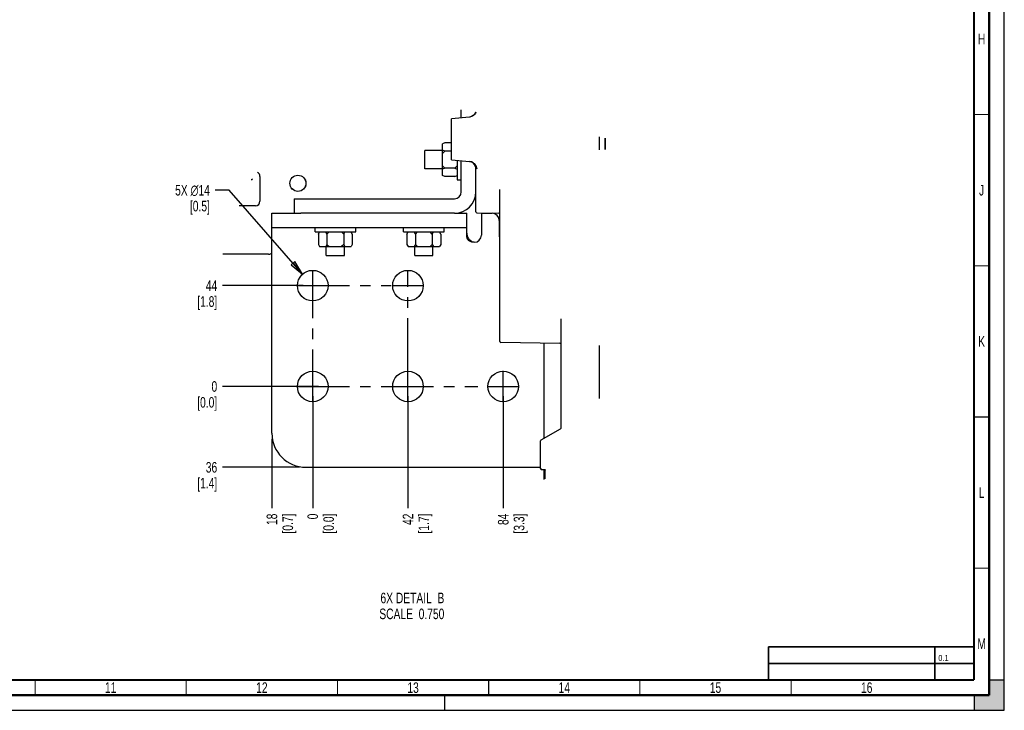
# Paper-space layout 'SUBMITTAL_E3H_2_2' of a CAD drawing. Header units: millimetres. Extents: x 0 to 841, y 0 to 594.
# Tile 56 of 58: x 515 to 841, y 0 to 228. Entities that reach past the tile are written whole.
import ezdxf

# ---------------------------------------------------------------- set-up
doc = ezdxf.new("R2010")
doc.units = ezdxf.units.MM
doc.header["$LTSCALE"] = 46.255
doc.linetypes.add('CENTER', pattern=[0.6, 0.375, -0.075, 0.075, -0.075])
doc.linetypes.add('DASHED', pattern=[0.2, 0.1, -0.1])
doc.layers.get('0').update_dxf_attribs({"linetype": 'CONTINUOUS'})
doc.layers.add('DEFAULT_1', color=7, linetype='CENTER')
doc.styles.get("Standard").update_dxf_attribs({"font": 'txt', "width": 0.725})
doc.dimstyles.new('DIMSTYLE_2', dxfattribs={"dimtxt": 3.5, "dimasz": 4.8, "dimexe": 3.2, "dimexo": 1.6, "dimtad": 0, "dimtih": 1, "dimtoh": 1, "dimdec": 1, "dimzin": 0, "dimdsep": 46, "dimtxsty": 'STANDARD', "dimblk": 'CLOSED', "dimblk1": 'CLOSED', "dimblk2": 'CLOSED', "dimcen": 0.09, "dimadec": 0, "dimazin": 0, "dimtp": 0.4, "dimtm": 0.4, "dimtfac": 1, "dimtdec": 1, "dimtofl": 0, "dimtmove": 0, "dimatfit": 2, "dimldrblk": 'CLOSED', "dimfxl": 1, "dimtolj": 1, "dimtzin": 0, "dimarcsym": 0})
doc.dimstyles.new('DIMSTYLE_3', dxfattribs={"dimtxt": 3.5, "dimasz": 4.8, "dimexe": 3.2, "dimexo": 1.6, "dimgap": 0.875, "dimtad": 0, "dimtih": 1, "dimtoh": 1, "dimdec": 1, "dimzin": 0, "dimdsep": 46, "dimtxsty": 'STANDARD', "dimblk": 'CLOSED', "dimblk1": 'CLOSED', "dimblk2": 'CLOSED', "dimcen": 0.09, "dimadec": 0, "dimazin": 0, "dimtp": 0.4, "dimtm": 0.4, "dimtfac": 1, "dimtdec": 1, "dimtofl": 0, "dimtmove": 0, "dimatfit": 3, "dimldrblk": 'CLOSED', "dimfxl": 1, "dimtolj": 1, "dimtzin": 0, "dimarcsym": 0})

# ---------------------------------------------------------------- blocks, each defined once
blk = doc.blocks.new('*D78')
at = {"color": 2, "linetype": 'CONTINUOUS'}
blk.add_line((598.81, 89.73), (598.81, 66.8), dxfattribs=at)
at = {"color": 2, "linetype": 'CONTINUOUS', "insert": (597.06, 65.05), "char_height": 3.5, "width": 12.6875, "attachment_point": 3, "rotation": 90, "line_spacing_factor": 0.9}
blk.add_mtext('18\\P[0.7]', dxfattribs=at)
blk = doc.blocks.new('_CLOSED')
at = {"color": 0, "linetype": 'BYBLOCK'}
for p, q in [((0, 0), (-1, 0.167)), ((-1, 0.167), (-1, -0.167)), ((-1, -0.167), (0, 0)), ((-1, 0), (0, 0))]:
    blk.add_line(p, q, dxfattribs=at)
blk = doc.blocks.new('*D79')
at = {"color": 2, "linetype": 'CONTINUOUS'}
blk.add_line((612.31, 103.9), (612.31, 66.8), dxfattribs=at)
at = {"color": 2, "linetype": 'CONTINUOUS', "insert": (610.56, 65.05), "char_height": 3.5, "width": 12.6875, "attachment_point": 3, "rotation": 90, "line_spacing_factor": 0.9}
blk.add_mtext('0\\P[0.0]', dxfattribs=at)
blk = doc.blocks.new('*D80')
at = {"color": 2, "linetype": 'CONTINUOUS'}
blk.add_line((643.81, 103.9), (643.81, 66.8), dxfattribs=at)
at = {"color": 2, "linetype": 'CONTINUOUS', "insert": (642.06, 65.05), "char_height": 3.5, "width": 12.6875, "attachment_point": 3, "rotation": 90, "line_spacing_factor": 0.9}
blk.add_mtext('42\\P[1.7]', dxfattribs=at)
blk = doc.blocks.new('*D81')
at = {"color": 2, "linetype": 'CONTINUOUS'}
blk.add_line((675.31, 103.9), (675.31, 66.8), dxfattribs=at)
at = {"color": 2, "linetype": 'CONTINUOUS', "insert": (673.56, 65.05), "char_height": 3.5, "width": 12.6875, "attachment_point": 3, "rotation": 90, "line_spacing_factor": 0.9}
blk.add_mtext('84\\P[3.3]', dxfattribs=at)
blk = doc.blocks.new('*D82')
at = {"color": 2, "linetype": 'CONTINUOUS'}
blk.add_line((607.95, 80.37), (582.48, 80.37), dxfattribs=at)
at = {"color": 2, "linetype": 'CONTINUOUS', "insert": (580.73, 82.12), "char_height": 3.5, "width": 12.6875, "attachment_point": 3, "line_spacing_factor": 0.9}
blk.add_mtext('36\\P[1.4]', dxfattribs=at)
blk = doc.blocks.new('*D83')
at = {"color": 2, "linetype": 'CONTINUOUS'}
blk.add_line((614.17, 107.1), (582.48, 107.1), dxfattribs=at)
at = {"color": 2, "linetype": 'CONTINUOUS', "insert": (580.73, 108.85), "char_height": 3.5, "width": 12.6875, "attachment_point": 3, "line_spacing_factor": 0.9}
blk.add_mtext('0\\P[0.0]', dxfattribs=at)
blk = doc.blocks.new('*D84')
at = {"color": 2, "linetype": 'CONTINUOUS'}
blk.add_line((609.11, 140.44), (582.48, 140.44), dxfattribs=at)
at = {"color": 2, "linetype": 'CONTINUOUS', "insert": (580.73, 142.19), "char_height": 3.5, "width": 12.6875, "attachment_point": 3, "line_spacing_factor": 0.9}
blk.add_mtext('44\\P[1.8]', dxfattribs=at)
blk = doc.blocks.new('*D85')
at = {"color": 2, "linetype": 'CONTINUOUS'}
for p, q in [((584.71, 172), (580.06, 172)), ((608.97, 144.25), (584.71, 172))]:
    blk.add_line(p, q, dxfattribs=at)
at = {"color": 2, "linetype": 'CONTINUOUS', "xscale": 4.8, "yscale": 4.8, "zscale": 4.8, "rotation": 311.1709059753}
blk.add_blockref('_CLOSED', (608.97, 144.25), dxfattribs=at)
at = {"color": 2, "linetype": 'CONTINUOUS', "insert": (578.31, 173.75), "char_height": 3.5, "width": 17.3542, "attachment_point": 3, "line_spacing_factor": 0.9}
blk.add_mtext('5X \\Fgdt;{\\Fgdt;n}\\Ftxt;14\\P[0.5]', dxfattribs=at)

psp = doc.layouts.new('SUBMITTAL_E3H_2_2')

# ---------------------------------------------------------------- hatches: boundary and pattern name
at = {"linetype": 'CONTINUOUS'}
h = psp.add_hatch(color=7, dxfattribs=at)
h.paths.add_polyline_path([(0, 10), (5, 10), (5, 5), (10, 5), (10, 0), (0, 0)])
h.paths.add_polyline_path([(0, 594), (10, 594), (10, 589), (5, 589), (5, 584), (0, 584)])
h.paths.add_polyline_path([(841, 0), (841, 10), (836, 10), (836, 5), (831, 5), (831, 0)])
h.paths.add_polyline_path([(836, 584), (836, 589), (831, 589), (831, 594), (841, 594), (841, 584)])

# ---------------------------------------------------------------- linework, layer by layer
at = {"color": 7, "linetype": 'CONTINUOUS'}
for p, q in [((841, 0), (841, 594)), ((841, 0), (841, 594)), ((664.2, 196.18), (658.21, 195.65)), ((658.21, 182.05), (658.21, 195.65)), ((661.43, 195.93), (661.43, 198.56)), ((664.23, 196.18), (664.2, 196.18)), ((664.82, 196.33), (664.22, 196.18)), ((664.53, 196.23), (664.23, 196.18)), ((664.86, 196.33), (664.53, 196.23)), ((665.4, 196.67), (664.82, 196.33)), ((665.16, 196.48), (664.86, 196.33)), ((665.43, 196.66), (665.16, 196.48)), ((665.85, 197.16), (665.4, 196.67)), ((665.68, 196.88), (665.43, 196.66)), ((665.93, 197.17), (665.68, 196.88)), ((666.13, 197.76), (665.85, 197.16)), ((666.16, 197.52), (665.93, 197.17)), ((666.14, 197.82), (666.13, 197.76)), ((666.29, 197.79), (666.16, 197.52)), ((707.18, 185.33), (707.18, 189.65)), ((708.91, 189.21), (708.91, 185.44)), ((708.98, 189.19), (708.98, 185.44)), ((655.96, 187.69), (655.21, 187.31)), ((655.21, 176.89), (655.21, 187.31)), ((658.21, 187.69), (655.96, 187.69)), ((655.21, 185.1), (649.36, 185.1)), ((649.36, 179.1), (649.36, 185.1)), ((655.96, 184.9), (655.21, 185.27)), ((655.96, 184.9), (655.21, 184.15)), ((658.21, 184.9), (655.96, 184.9)), ((655.21, 179.1), (649.36, 179.1)), ((655.96, 179.31), (655.21, 180.06)), ((655.96, 179.31), (655.21, 178.93)), ((659.33, 179.31), (655.96, 179.31)), ((658.21, 182.05), (664.2, 181.53)), ((659.33, 179.31), (660.08, 180.06)), ((659.33, 179.31), (660.08, 178.93)), ((660.08, 181.89), (660.08, 175.39)), ((661.43, 171.42), (661.43, 181.77)), ((664.2, 181.53), (664.63, 181.45)), ((664.82, 181.38), (664.21, 181.53)), ((664.63, 181.45), (665.04, 181.29)), ((665.4, 181.04), (664.82, 181.38)), ((665.04, 181.29), (665.4, 181.07)), ((665.4, 181.07), (665.7, 180.81)), ((665.85, 180.55), (665.4, 181.04)), ((665.7, 180.81), (665.95, 180.52)), ((666.13, 179.95), (665.85, 180.55)), ((665.95, 180.52), (666.17, 180.17)), ((666.23, 179.29), (666.13, 179.95)), ((666.17, 180.17), (666.34, 179.8)), ((666.23, 164.85), (666.23, 179.29)), ((666.34, 179.8), (666.48, 179.42)), ((666.48, 179.42), (666.6, 179.06)), ((655.96, 176.52), (655.21, 176.89)), ((659.33, 176.52), (655.96, 176.52)), ((659.33, 176.52), (660.08, 176.89)), ((592, 175.51), (592.28, 175.51)), ((660.08, 175.39), (661.43, 175.39)), ((674.18, 121.99), (674.18, 172.24)), ((606.23, 169.17), (659.18, 169.17)), ((606.23, 169.17), (606.23, 164.37)), ((598.81, 164.37), (608.34, 164.37)), ((598.81, 159.57), (598.81, 164.37)), ((659.18, 164.37), (663.31, 164.37)), ((663.31, 159.57), (663.31, 164.37)), ((666.6, 164.47), (673.81, 164.38)), ((613.09, 158.22), (613.09, 159.57)), ((626.52, 158.22), (626.52, 159.57)), ((642.34, 158.22), (642.34, 159.57)), ((655.77, 158.22), (655.77, 159.57)), ((613.09, 158.22), (626.52, 158.22)), ((614.22, 157.47), (614.6, 158.22)), ((614.22, 157.47), (614.22, 154.09)), ((617.01, 157.47), (616.64, 158.22)), ((617.01, 157.47), (617.76, 158.22)), ((617.01, 157.47), (617.01, 154.09)), ((622.6, 157.47), (621.85, 158.22)), ((622.6, 157.47), (622.97, 158.22)), ((622.6, 157.47), (622.6, 154.09)), ((625.39, 157.47), (625.02, 158.22)), ((625.39, 157.47), (625.39, 154.09)), ((642.34, 158.22), (655.77, 158.22)), ((643.47, 157.47), (643.85, 158.22)), ((643.47, 157.47), (643.47, 154.09)), ((646.26, 157.47), (645.89, 158.22)), ((646.26, 157.47), (647.01, 158.22)), ((646.26, 157.47), (646.26, 154.09)), ((651.85, 157.47), (651.1, 158.22)), ((651.85, 157.47), (652.22, 158.22)), ((651.85, 157.47), (651.85, 154.09)), ((654.64, 157.47), (654.27, 158.22)), ((654.64, 157.47), (654.64, 154.09)), ((663.39, 157.42), (663.31, 158.32)), ((663.61, 156.63), (663.39, 157.42)), ((663.92, 155.97), (663.61, 156.63)), ((614.22, 154.09), (614.6, 153.34)), ((614.6, 153.34), (625.02, 153.34)), ((617.01, 154.09), (616.64, 153.34)), ((616.81, 150.42), (616.81, 153.34)), ((617.01, 154.09), (617.76, 153.34)), ((622.6, 154.09), (621.85, 153.34)), ((622.6, 154.09), (622.97, 153.34)), ((622.81, 150.42), (622.81, 153.34)), ((625.39, 154.09), (625.02, 153.34)), ((643.47, 154.09), (643.85, 153.34)), ((643.85, 153.34), (654.27, 153.34)), ((646.26, 154.09), (645.89, 153.34)), ((646.06, 150.42), (646.06, 153.34)), ((646.26, 154.09), (647.01, 153.34)), ((651.85, 154.09), (651.1, 153.34)), ((651.85, 154.09), (652.22, 153.34)), ((652.06, 150.42), (652.06, 153.34)), ((654.64, 154.09), (654.27, 153.34)), ((664.32, 155.44), (663.92, 155.97)), ((664.77, 155.06), (664.32, 155.44)), ((665.24, 154.84), (664.77, 155.06)), ((665.71, 154.77), (665.24, 154.84)), ((616.81, 150.42), (622.81, 150.42)), ((646.06, 150.42), (652.06, 150.42)), ((694.43, 93.44), (694.43, 129.44)), ((694.06, 121.36), (674.55, 121.62)), ((707.18, 103.13), (707.18, 120.65)), ((687.87, 89.44), (694.24, 93.12)), ((694.34, 93.2), (694.24, 93.12)), ((694.41, 93.32), (694.34, 93.2)), ((694.43, 93.44), (694.41, 93.32)), ((687.68, 79.99), (687.68, 89.11)), ((687.68, 79.99), (687.69, 79.93)), ((687.69, 79.93), (687.71, 79.86)), ((687.74, 79.79), (687.7, 79.87)), ((687.71, 79.86), (687.74, 79.79)), ((687.8, 79.72), (687.74, 79.79)), ((687.74, 79.79), (687.79, 79.73)), ((687.79, 79.73), (687.84, 79.69)), ((687.87, 79.67), (687.8, 79.72)), ((687.8, 79.72), (687.8, 79.72)), ((687.84, 79.69), (687.89, 79.66)), ((687.93, 79.64), (687.87, 79.67)), ((687.89, 79.66), (687.91, 79.65)), ((687.91, 79.65), (687.94, 79.64)), ((687.93, 79.64), (687.93, 79.64)), ((687.94, 79.64), (687.99, 79.62)), ((687.99, 79.62), (688.06, 79.62)), ((688, 79.62), (687.99, 79.62)), ((688.06, 79.62), (688, 79.62)), ((688.06, 79.62), (688.99, 79.62)), ((688.81, 76.38), (688.81, 79.62)), ((689.18, 79.43), (688.81, 79.43)), ((688.99, 79.62), (689.09, 79.59)), ((689.09, 79.59), (689.16, 79.52)), ((689.16, 79.52), (689.18, 79.43)), ((689.18, 76.56), (689.18, 79.43)), ((841, 10), (836, 10)), ((836, 10), (836, 5)), ((841, 10), (836, 10)), ((841, 0), (841, 10)), ((836, 5), (831, 5)), ((831, 5), (831, 0)), ((831, 5), (831, 0)), ((0, 0), (841, 0)), ((0, 0), (841, 0)), ((831, 0), (841, 0))]:
    psp.add_line(p, q, dxfattribs=at)
at = {"color": 3, "linetype": 'CONTINUOUS'}
for p, q in [((592.28, 175.82), (592.28, 175.51)), ((594.88, 176.52), (594.88, 168.38)), ((593.38, 166.88), (587.96, 166.88)), ((659.18, 164.37), (608.34, 164.37)), ((668.11, 164.37), (671.62, 164.37)), ((668.11, 164.37), (668.11, 157.17)), ((663.31, 159.57), (598.81, 159.57)), ((598.81, 91.62), (598.81, 159.57)), ((663.31, 156.54), (663.31, 159.57)), ((674.02, 161.97), (674.02, 156.54)), ((663.37, 156.16), (663.31, 156.54)), ((674.18, 156.54), (674.02, 156.54)), ((663.56, 155.77), (663.37, 156.16)), ((663.89, 155.39), (663.56, 155.77)), ((664.37, 155.08), (663.89, 155.39)), ((664.98, 154.85), (664.37, 155.08)), ((665.71, 154.77), (664.98, 154.85)), ((597.7, 150.84), (582.6, 150.84)), ((688.81, 89.98), (688.81, 121.43)), ((610.06, 80.37), (687.68, 80.37))]:
    psp.add_line(p, q, dxfattribs=at)
at = {"color": 7, "linetype": 'DASHED'}
psp.add_line((656, 0), (656, 5), dxfattribs=at)
at = {"color": 7, "linetype": 'CONTINUOUS'}
for points, const_width in [([(836, 5), (836, 589)], 0.7), ([(831, 10), (831, 584)], 0.7), ([(831, 197), (836, 197)], 0.35), ([(831, 147), (836, 147)], 0.35), ([(831, 97), (836, 97)], 0.35), ([(831, 47), (836, 47)], 0.35), ([(763, 21), (831, 21)], 0.5), ([(763, 21), (763, 10)], 0.5), ([(818, 10), (818, 21)], 0.5), ([(831, 15.5), (763, 15.5)], 0.5), ([(20, 10), (831, 10)], 0.7), ([(520.5, 5), (520.5, 10)], 0.35), ([(570.5, 5), (570.5, 10)], 0.35), ([(620.5, 5), (620.5, 10)], 0.35), ([(670.5, 5), (670.5, 10)], 0.35), ([(720.5, 5), (720.5, 10)], 0.35), ([(770.5, 5), (770.5, 10)], 0.35), ([(15, 5), (836, 5)], 0.7)]:
    psp.add_lwpolyline(points, dxfattribs=dict(at, const_width=const_width))
for radius in [2.67, 2.66]:
    psp.add_circle((607.42, 174.29), radius, dxfattribs=at)
at = {"color": 3, "linetype": 'CONTINUOUS'}
for centre in [(612.31, 140.44), (643.81, 140.44), (612.31, 107.1), (643.81, 107.1), (675.31, 107.1)]:
    psp.add_circle(centre, 5.06, dxfattribs=at)
for centre, radius, start, end in [((593.38, 176.52), 1.5, 0, 62.2575), ((659.18, 171.42), 7.05, 270, 360), ((593.38, 168.38), 1.5, 270, 360), ((671.62, 161.97), 2.4, 0, 90), ((665.71, 157.17), 2.4, 270, 360), ((597.7, 152.34), 1.5, 270, 304.3525), ((612.26, 131.04), 24.3, 123.6243, 124.3525), ((610.06, 91.62), 11.25, 180, 270)]:
    psp.add_arc(centre, radius, start, end, dxfattribs=at)
at = {"color": 7, "linetype": 'CONTINUOUS'}
for centre, radius, start, end in [((659.18, 171.42), 2.25, 270, 360), ((666.61, 164.85), 0.375, 180, 269.25), ((673.81, 164), 0.375, 0, 89.25), ((674.56, 121.99), 0.375, 180, 269.25), ((694.06, 120.99), 0.375, 0, 89.25), ((688.06, 89.11), 0.375, 120, 180), ((688.06, 79.99), 0.375, 180, 270)]:
    psp.add_arc(centre, radius, start, end, dxfattribs=at)
at = {"layer": 'DEFAULT_1', "color": 7, "linetype": 'CENTER'}
for p, q in [((612.31, 101.94), (612.31, 145.6)), ((643.81, 112.3), (643.81, 145.6)), ((607.14, 140.44), (638.3, 140.44)), ((638.64, 140.44), (648.97, 140.44)), ((643.81, 101.94), (643.81, 112.27)), ((675.31, 101.94), (675.31, 112.27)), ((607.14, 107.1), (666.88, 107.1)), ((670.14, 107.1), (680.47, 107.1))]:
    psp.add_line(p, q, dxfattribs=at)

# ---------------------------------------------------------------- texts
at = {"color": 2, "linetype": 'CONTINUOUS', "line_spacing_factor": 0.9}
for s, insert, char_height, width, attachment_point in [('H', (833.5, 223.75), 3.5, 2.5375, 2), ('J', (833.5, 173.75), 3.5, 2.5375, 2), ('K', (833.5, 123.75), 3.5, 2.5375, 2), ('L', (833.5, 73.75), 3.5, 2.5375, 2), ('6X DETAIL  B\\PSCALE  0.750', (655.84, 38.9), 3.5, 30.45, 3), ('M', (833.5, 23.75), 3.5, 2.5375, 2), ('0.1', (819.19, 18.31), 2, 4.35, 1), ('11', (545.5, 9.25), 3.5, 5.075, 2), ('12', (595.5, 9.25), 3.5, 5.075, 2), ('13', (645.5, 9.25), 3.5, 5.075, 2), ('14', (695.5, 9.25), 3.5, 5.075, 2), ('15', (745.5, 9.25), 3.5, 5.075, 2), ('16', (795.5, 9.25), 3.5, 5.075, 2)]:
    psp.add_mtext(s, dxfattribs=dict(at, insert=insert, char_height=char_height, width=width, attachment_point=attachment_point))

# ---------------------------------------------------------------- dimensions: what is measured, and where the dimension line sits
at = {"color": 2, "linetype": 'CONTINUOUS'}
dim = psp.add_diameter_dim_2p(p1=(608.97, 144.25), p2=(615.64, 136.63), text='5X %%c14\\P[0.5]', dimstyle='DIMSTYLE_2', override={"dimpost": '<>'}, dxfattribs=at)
dim.commit()
dim.dimension.update_dxf_attribs({"geometry": '*D85', "text_midpoint": (569.63, 169.38), "dimtype": 163})
for feature_location, offset, dtype, origin, text, picture, middle in [((609.11, 140.44), (-26.63, 0), 0, (610.71, 140.44), '44\\P[1.8]', '*D84', (574.38, 137.82)), ((614.17, 107.1), (-31.69, 0), 0, (615.77, 107.1), '0\\P[0.0]', '*D83', (574.38, 104.48)), ((612.31, 103.9), (0, -37.1), 1, (612.31, 105.5), '0\\P[0.0]', '*D79', (614.93, 58.71)), ((643.81, 103.9), (0, -37.1), 1, (643.81, 105.5), '42\\P[1.7]', '*D80', (646.43, 58.71)), ((675.31, 103.9), (0, -37.1), 1, (675.31, 105.5), '84\\P[3.3]', '*D81', (677.93, 58.71)), ((598.81, 89.73), (0, -22.93), 1, (598.81, 91.33), '18\\P[0.7]', '*D78', (601.43, 58.71)), ((607.95, 80.37), (-25.47, 0), 0, (609.55, 80.37), '36\\P[1.4]', '*D82', (574.38, 77.74))]:
    dim = psp.add_ordinate_dim(feature_location=feature_location, offset=offset, dtype=dtype, origin=origin, text=text, dimstyle='DIMSTYLE_3', dxfattribs=at)
    dim.commit()
    dim.dimension.update_dxf_attribs({"geometry": picture, "text_midpoint": middle})

doc.saveas('drawing.dxf')
